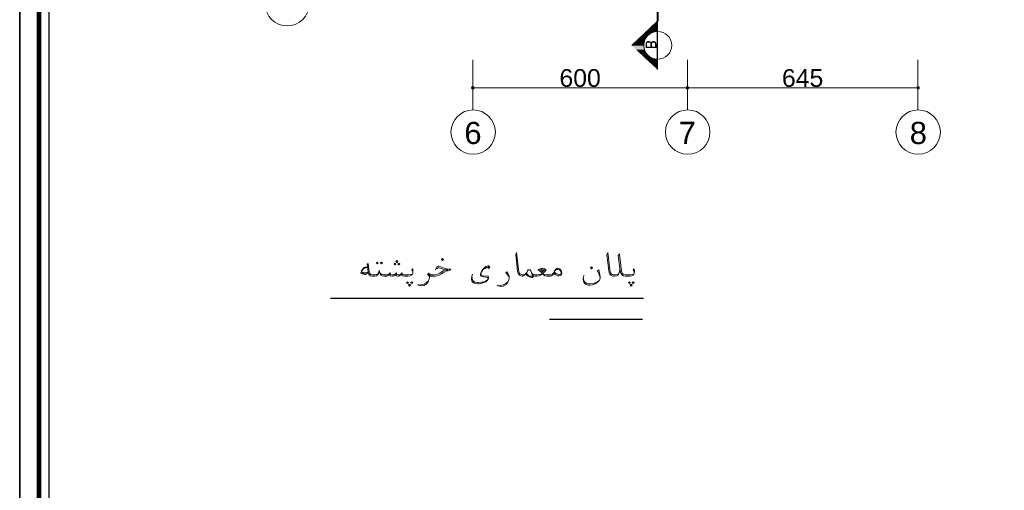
# Model space of a CAD drawing. Header units: metres. Extents: x 5.7 to 89.8, y 4 to 63.5.
# Tile 2 of 16: x 5.7 to 33.2, y 33.7 to 46.9. Entities that reach past the tile are written whole.
import ezdxf

# ---------------------------------------------------------------- set-up
doc = ezdxf.new("R2010")
doc.units = ezdxf.units.M
doc.header["$MEASUREMENT"] = 0
for name, color, linetype in [('PDF6_ax', 7, 'Continuous'), ('PDF6_dim', 7, 'Continuous'), ('PDF6_KADR', 7, 'Continuous'), ('PDF6_SECTION', 7, 'Continuous'), ('PDF6_Text', 7, 'Continuous'), ('PDF6_textt', 7, 'Continuous'), ('PDF6_W', 7, 'Continuous')]:
    doc.layers.add(name, color=color, linetype=linetype)
doc.styles.add('PDF Arial', font='arial.ttf')

msp = doc.modelspace()

# ---------------------------------------------------------------- linework, layer by layer
at = {"layer": 'PDF6_ax', "lineweight": 9}
for points in [[(18.37, 45.784), (18.37, 44.377)], [(24.37, 45.784), (24.37, 44.377)], [(30.813, 45.784), (30.813, 44.377)]]:
    msp.add_lwpolyline(points, dxfattribs=at)
for centre in [(13.174, 47.358), (18.375, 43.766), (24.375, 43.766), (30.818, 43.766)]:
    msp.add_circle(centre, 0.621, dxfattribs=at)
at = {"layer": 'PDF6_dim', "lineweight": 20}
for points in [[(18.37, 45.456), (18.37, 44.946)], [(30.813, 45.379), (30.813, 44.946)], [(24.264, 45.003), (18.466, 45.003)], [(30.717, 45.003), (24.466, 45.003)]]:
    msp.add_lwpolyline(points, dxfattribs=at)
msp.add_lwpolyline([(24.37, 44.946), (24.37, 45.504)], close=True, dxfattribs=at)
at = {"layer": 'PDF6_KADR', "lineweight": 25}
for points in [[(5.695, 4.013), (89.785, 4.013), (89.785, 63.476), (5.695, 63.476)], [(5.695, 63.476), (89.785, 63.476), (89.785, 4.013), (5.695, 4.013)], [(6.514, 4.832), (88.841, 4.832), (88.841, 62.657), (6.514, 62.657)]]:
    msp.add_lwpolyline(points, close=True, dxfattribs=at)
at = {"layer": 'PDF6_KADR', "lineweight": 0, "const_width": 0.135}
msp.add_lwpolyline([(6.235, 62.937), (6.235, 4.552), (89.111, 4.552), (89.111, 62.937)], close=True, dxfattribs=at)
at = {"layer": 'PDF6_SECTION', "lineweight": 40}
msp.add_lwpolyline([(23.532, 47.633), (23.532, 46.872)], dxfattribs=at)
at = {"layer": 'PDF6_SECTION', "lineweight": 18}
for points in [[(23.532, 46.872), (22.81, 46.188)], [(23.359, 46.236), (23.34, 46.275), (23.33, 46.284), (23.301, 46.304), (23.263, 46.304), (23.234, 46.284), (23.224, 46.275), (23.214, 46.236), (23.214, 46.13), (23.494, 46.13), (23.494, 46.236), (23.474, 46.275), (23.465, 46.284), (23.436, 46.304), (23.397, 46.304), (23.369, 46.284), (23.359, 46.275), (23.34, 46.236)], [(23.34, 46.14), (23.34, 46.236), (23.33, 46.275), (23.301, 46.284), (23.263, 46.284), (23.234, 46.275), (23.224, 46.236), (23.224, 46.14), (23.474, 46.14), (23.474, 46.236), (23.465, 46.275), (23.436, 46.284), (23.397, 46.284), (23.369, 46.275), (23.359, 46.236), (23.359, 46.14)]]:
    msp.add_lwpolyline(points, dxfattribs=at)
at = {"layer": 'PDF6_SECTION', "lineweight": 30}
msp.add_lwpolyline([(23.532, 45.514), (23.532, 46.872), (22.81, 46.188)], dxfattribs=at)
at = {"layer": 'PDF6_SECTION', "lineweight": 18}
msp.add_lwpolyline([(23.537, 45.803, 1), (23.537, 46.583, 1)], format="xyb", close=True, dxfattribs=at)
at = {"layer": 'PDF6_SECTION', "transparency": 33554559}
for points in [[(23.532, 46.872), (23.272, 46.631), (23.532, 46.631)], [(23.147, 46.506), (23.301, 46.506), (23.205, 46.564)], [(23.205, 46.564), (23.407, 46.564), (23.224, 46.583)], [(23.301, 46.506), (23.205, 46.564), (23.407, 46.564)], [(23.224, 46.583), (23.532, 46.583), (23.272, 46.631)], [(23.407, 46.564), (23.224, 46.583), (23.532, 46.583)], [(23.532, 46.583), (23.272, 46.631), (23.532, 46.631)], [(22.81, 46.188), (23.137, 46.188), (22.935, 46.313)], [(22.935, 46.313), (23.157, 46.313), (23.051, 46.419)], [(23.137, 46.188), (22.935, 46.313), (23.157, 46.313)], [(23.051, 46.419), (23.214, 46.419), (23.147, 46.506)], [(23.157, 46.313), (23.051, 46.419), (23.214, 46.419)], [(23.214, 46.419), (23.147, 46.506), (23.301, 46.506)], [(22.935, 46.072), (23.157, 46.072), (22.81, 46.188)], [(23.157, 46.072), (22.81, 46.188), (23.137, 46.188)], [(23.051, 45.957), (23.214, 45.957), (22.935, 46.072)], [(23.214, 45.957), (22.935, 46.072), (23.157, 46.072)], [(23.147, 45.87), (23.301, 45.87), (23.051, 45.957)], [(23.301, 45.87), (23.051, 45.957), (23.214, 45.957)], [(23.205, 45.812), (23.407, 45.812), (23.147, 45.87)], [(23.407, 45.812), (23.147, 45.87), (23.301, 45.87)], [(23.205, 45.812), (23.224, 45.793), (23.532, 45.793)], [(23.205, 45.812), (23.407, 45.812), (23.532, 45.793)], [(23.224, 45.793), (23.532, 45.793), (23.532, 45.514)]]:
    msp.add_solid(points, dxfattribs=at)
at = {"layer": 'PDF6_textt', "lineweight": 20}
for points in [[(17.522, 40.169), (17.542, 40.197), (17.522, 40.226), (17.493, 40.197)], [(15.692, 40.13), (15.721, 40.101), (15.692, 40.082), (15.673, 40.101)], [(15.808, 40.13), (15.837, 40.101), (15.808, 40.082), (15.779, 40.101)], [(16.184, 40.053), (16.213, 40.082), (16.184, 40.101), (16.164, 40.082)], [(16.241, 40.12), (16.27, 40.149), (16.241, 40.178), (16.213, 40.149)], [(16.299, 40.053), (16.328, 40.082), (16.299, 40.101), (16.27, 40.082)], [(20.633, 39.822), (20.653, 39.88), (20.681, 39.918), (20.71, 39.947), (20.73, 39.957), (20.739, 39.957), (20.768, 39.947), (20.826, 39.908), (20.845, 39.87), (20.855, 39.831), (20.855, 39.822), (20.845, 39.793), (20.826, 39.764), (20.807, 39.754), (20.768, 39.745), (20.739, 39.745), (20.72, 39.754), (20.672, 39.783)], [(21.683, 39.995), (21.712, 39.966), (21.683, 39.937), (21.654, 39.966)], [(20.315, 39.86), (20.296, 39.889), (20.238, 39.908), (20.315, 39.908), (20.373, 39.908)], [(16.54, 39.581), (16.569, 39.562), (16.54, 39.533), (16.511, 39.562)], [(16.598, 39.514), (16.627, 39.485), (16.598, 39.456), (16.569, 39.485)], [(16.656, 39.581), (16.684, 39.562), (16.656, 39.533), (16.627, 39.562)], [(22.742, 39.581), (22.762, 39.562), (22.742, 39.533), (22.714, 39.562)], [(22.791, 39.514), (22.82, 39.485), (22.791, 39.456), (22.762, 39.485)], [(22.848, 39.581), (22.877, 39.562), (22.848, 39.533), (22.82, 39.562)]]:
    msp.add_lwpolyline(points, close=True, dxfattribs=at)
for points in [[(20.633, 39.822), (20.614, 39.783), (20.595, 39.764), (20.566, 39.745), (20.527, 39.735), (20.489, 39.735), (20.441, 39.735), (20.392, 39.745), (20.344, 39.774), (20.315, 39.812), (20.287, 39.783), (20.258, 39.764), (20.219, 39.745), (20.152, 39.735), (20.123, 39.735), (20.104, 39.735), (20.065, 39.745), (20.046, 39.764), (20.026, 39.812), (19.988, 39.889), (19.969, 39.908), (19.949, 39.908), (19.93, 39.908), (19.911, 39.908), (19.892, 39.889), (19.872, 39.841), (19.843, 39.793), (19.824, 39.774), (19.815, 39.764), (19.786, 39.745), (19.757, 39.735), (19.747, 39.735), (19.709, 39.745), (19.67, 39.764), (19.641, 39.793), (19.622, 39.831), (19.612, 39.88), (19.564, 40.332), (19.583, 40.4), (19.641, 39.918), (19.651, 39.86), (19.66, 39.831), (19.68, 39.803), (19.718, 39.783), (19.747, 39.774), (19.757, 39.774), (19.766, 39.774), (19.815, 39.783), (19.834, 39.793), (19.843, 39.803), (19.872, 39.841)], [(22.473, 39.947), (22.463, 39.86), (22.444, 39.812), (22.425, 39.764), (22.396, 39.745), (22.338, 39.735), (22.309, 39.735), (22.299, 39.735), (22.261, 39.745), (22.222, 39.764), (22.193, 39.793), (22.174, 39.831), (22.165, 39.88), (22.116, 40.332), (22.136, 40.4), (22.193, 39.918), (22.203, 39.86), (22.213, 39.831), (22.232, 39.803), (22.261, 39.783), (22.299, 39.774), (22.309, 39.774), (22.348, 39.774), (22.405, 39.783), (22.425, 39.793), (22.444, 39.812)], [(22.877, 39.822), (22.877, 39.851), (22.868, 39.889), (22.848, 39.908), (22.868, 39.947), (22.877, 39.918), (22.887, 39.88), (22.887, 39.86), (22.877, 39.822), (22.868, 39.793), (22.839, 39.764), (22.8, 39.745), (22.752, 39.735), (22.675, 39.735), (22.637, 39.735), (22.579, 39.745), (22.531, 39.774), (22.502, 39.822), (22.482, 39.889), (22.473, 39.947), (22.434, 40.313), (22.463, 40.361), (22.511, 39.947), (22.521, 39.889), (22.54, 39.822), (22.569, 39.793), (22.588, 39.783), (22.637, 39.774), (22.675, 39.774), (22.762, 39.774), (22.839, 39.783), (22.868, 39.793)], [(15.423, 39.986), (15.346, 39.986), (15.326, 39.976), (15.307, 39.957), (15.259, 39.899), (15.23, 39.831), (15.23, 39.822), (15.269, 39.803), (15.365, 39.783), (15.375, 39.783), (15.442, 39.851)], [(15.423, 39.976), (15.336, 39.957), (15.307, 39.937), (15.259, 39.88), (15.259, 39.87), (15.269, 39.851), (15.298, 39.841), (15.403, 39.831), (15.442, 39.86)], [(16.684, 39.822), (16.684, 39.851), (16.675, 39.889), (16.656, 39.908), (16.675, 39.947), (16.684, 39.918), (16.684, 39.88), (16.684, 39.86), (16.684, 39.822), (16.675, 39.793), (16.646, 39.764), (16.607, 39.745), (16.55, 39.735), (16.482, 39.735), (16.453, 39.735), (16.405, 39.745), (16.376, 39.764), (16.357, 39.793), (16.347, 39.764), (16.318, 39.745), (16.29, 39.735), (16.27, 39.735), (16.232, 39.745), (16.213, 39.764), (16.203, 39.803), (16.174, 39.764), (16.155, 39.745), (16.116, 39.735), (16.097, 39.735), (16.068, 39.745), (16.049, 39.764), (16.03, 39.803), (16.01, 39.764), (15.981, 39.745), (15.952, 39.735), (15.933, 39.735), (15.875, 39.735), (15.837, 39.745), (15.798, 39.764), (15.779, 39.793), (15.76, 39.841), (15.75, 39.899), (15.741, 39.841), (15.721, 39.793), (15.702, 39.764), (15.673, 39.745), (15.625, 39.735), (15.567, 39.735), (15.558, 39.735), (15.509, 39.745), (15.481, 39.764), (15.461, 39.793), (15.442, 39.851), (15.413, 40.072), (15.442, 40.091), (15.471, 39.86), (15.481, 39.822), (15.5, 39.793), (15.509, 39.783), (15.558, 39.774), (15.567, 39.774), (15.635, 39.774), (15.683, 39.783), (15.712, 39.803), (15.731, 39.831)], [(17.32, 39.908), (17.359, 39.995), (17.397, 40.014), (17.426, 40.014), (17.561, 39.957), (17.628, 39.937), (17.686, 39.928), (17.754, 39.928), (17.725, 39.899), (17.676, 39.889), (17.619, 39.88), (17.551, 39.851), (17.493, 39.803), (17.407, 39.754), (17.32, 39.735), (17.205, 39.735), (17.185, 39.735), (17.156, 39.745), (17.156, 39.706), (17.147, 39.648), (17.118, 39.581), (17.07, 39.523), (17.002, 39.475), (16.925, 39.465), (16.848, 39.485), (16.829, 39.504)], [(17.156, 39.716), (17.147, 39.735), (17.127, 39.764), (17.099, 39.783), (17.127, 39.822), (17.176, 39.783), (17.195, 39.774), (17.205, 39.774), (17.282, 39.774), (17.359, 39.783), (17.445, 39.822), (17.532, 39.889), (17.59, 39.908), (17.667, 39.908), (17.59, 39.908), (17.426, 39.966), (17.397, 39.966), (17.349, 39.937)], [(18.813, 39.976), (18.794, 39.995), (18.746, 39.976), (18.707, 39.947), (18.649, 39.908), (18.62, 39.87), (18.601, 39.831), (18.591, 39.783), (18.611, 39.764), (18.659, 39.745), (18.765, 39.735), (18.794, 39.735), (18.803, 39.716), (18.803, 39.677), (18.794, 39.648), (18.765, 39.61), (18.726, 39.581), (18.678, 39.562), (18.63, 39.542), (18.591, 39.533), (18.534, 39.523), (18.505, 39.523), (18.437, 39.533), (18.408, 39.542), (18.37, 39.571), (18.341, 39.6), (18.331, 39.648), (18.341, 39.735), (18.36, 39.793)], [(18.784, 39.976), (18.803, 39.947), (18.842, 39.966), (18.832, 40.005), (18.803, 40.024), (18.784, 40.024), (18.726, 40.005), (18.707, 39.986), (18.659, 39.937), (18.62, 39.889), (18.591, 39.831), (18.582, 39.783), (18.582, 39.764), (18.591, 39.735), (18.601, 39.735), (18.659, 39.716), (18.726, 39.706), (18.774, 39.697), (18.784, 39.687), (18.794, 39.668), (18.784, 39.639), (18.774, 39.629), (18.717, 39.6), (18.649, 39.571), (18.601, 39.571), (18.524, 39.562), (18.485, 39.562), (18.437, 39.571), (18.399, 39.581), (18.37, 39.61), (18.36, 39.639), (18.351, 39.677), (18.341, 39.735)], [(20.026, 39.812), (20.046, 39.793), (20.065, 39.783), (20.104, 39.774), (20.123, 39.774), (20.171, 39.774), (20.229, 39.783), (20.267, 39.793), (20.315, 39.812), (20.354, 39.841), (20.402, 39.889), (20.412, 39.908), (20.402, 39.918), (20.373, 39.937), (20.315, 39.947), (20.277, 39.947), (20.229, 39.928), (20.181, 39.899), (20.229, 39.889), (20.267, 39.86), (20.315, 39.812), (20.344, 39.793), (20.373, 39.783), (20.421, 39.774), (20.489, 39.774), (20.537, 39.774), (20.585, 39.793), (20.624, 39.822), (20.643, 39.851)], [(15.365, 39.803), (15.259, 39.831)], [(15.769, 39.831), (15.789, 39.803), (15.818, 39.783), (15.866, 39.774), (15.933, 39.774), (15.962, 39.774), (16.001, 39.783), (16.03, 39.803), (16.049, 39.822), (16.068, 39.793), (16.107, 39.774), (16.135, 39.774), (16.174, 39.783), (16.203, 39.803), (16.222, 39.822), (16.251, 39.783), (16.28, 39.774), (16.318, 39.774), (16.357, 39.793), (16.376, 39.822), (16.386, 39.803), (16.415, 39.783), (16.453, 39.774), (16.482, 39.774), (16.559, 39.774), (16.646, 39.783), (16.675, 39.793)], [(16.058, 39.841), (16.049, 39.822)], [(16.232, 39.841), (16.222, 39.822)], [(16.386, 39.841), (16.376, 39.822)], [(16.858, 39.485), (16.916, 39.494), (16.993, 39.514), (17.06, 39.552), (17.118, 39.6), (17.147, 39.648)], [(17.185, 39.754), (17.147, 39.774), (17.118, 39.803)], [(19.381, 39.697), (19.362, 39.735), (19.333, 39.783), (19.285, 39.831), (19.314, 39.86), (19.343, 39.822), (19.372, 39.764), (19.381, 39.716), (19.381, 39.687), (19.372, 39.629), (19.343, 39.571), (19.295, 39.504), (19.217, 39.456), (19.15, 39.446), (19.073, 39.465), (19.044, 39.485)], [(20.046, 39.764), (20.055, 39.735), (20.055, 39.716), (20.036, 39.697), (20.007, 39.697), (19.949, 39.716), (19.911, 39.735), (19.882, 39.754), (19.843, 39.793)], [(19.988, 39.889), (20.007, 39.841), (20.036, 39.754), (20.036, 39.735), (20.026, 39.735), (20.007, 39.735), (19.959, 39.735), (19.921, 39.754), (19.892, 39.783), (19.863, 39.822)], [(20.662, 39.889), (20.691, 39.908), (20.72, 39.918), (20.739, 39.918), (20.768, 39.908), (20.787, 39.908), (20.816, 39.88), (20.835, 39.831), (20.835, 39.822), (20.816, 39.783), (20.797, 39.774), (20.749, 39.783), (20.691, 39.812), (20.653, 39.851)], [(21.924, 39.697), (21.895, 39.783), (21.856, 39.88), (21.885, 39.908), (21.914, 39.783), (21.924, 39.706), (21.924, 39.687), (21.914, 39.639), (21.905, 39.62), (21.856, 39.571), (21.789, 39.523), (21.712, 39.494), (21.645, 39.485), (21.596, 39.485), (21.539, 39.504), (21.5, 39.533), (21.471, 39.571), (21.452, 39.629), (21.452, 39.658), (21.462, 39.725), (21.481, 39.764)], [(21.462, 39.658), (21.471, 39.62), (21.5, 39.571), (21.548, 39.542), (21.596, 39.523), (21.635, 39.523), (21.731, 39.533), (21.789, 39.552), (21.847, 39.571), (21.905, 39.62)], [(19.083, 39.465), (19.14, 39.475), (19.217, 39.494), (19.285, 39.533), (19.343, 39.581), (19.372, 39.629)]]:
    msp.add_lwpolyline(points, dxfattribs=at)
at = {"layer": 'PDF6_textt', "lineweight": 25}
for points in [[(23.137, 39.109), (14.383, 39.109)], [(23.108, 38.522), (20.508, 38.522)]]:
    msp.add_lwpolyline(points, dxfattribs=at)
at = {"layer": 'PDF6_W', "lineweight": 9}
for points in [[(18.418, 45.003), (18.466, 45.003)], [(24.312, 45.003), (24.264, 45.003)], [(24.418, 45.003), (24.466, 45.003)], [(30.765, 45.003), (30.717, 45.003)]]:
    msp.add_lwpolyline(points, dxfattribs=at)
at = {"layer": 'PDF6_W', "transparency": 33554559}
for points in [[(18.331, 45.042), (18.37, 45.003), (18.312, 45.003)], [(18.312, 45.003), (18.331, 44.965), (18.37, 45.003)], [(18.37, 45.052), (18.331, 45.042), (18.37, 45.003)], [(18.331, 44.965), (18.37, 45.003), (18.37, 44.955)], [(18.37, 45.003), (18.399, 45.042), (18.37, 45.052)], [(18.418, 45.003), (18.37, 45.003), (18.399, 45.042)], [(18.37, 45.003), (18.37, 44.955), (18.399, 44.965)], [(18.399, 44.965), (18.418, 45.003), (18.37, 45.003)], [(24.332, 45.042), (24.37, 45.003), (24.312, 45.003)], [(24.332, 45.042), (24.312, 45.003), (24.37, 45.003)], [(24.312, 45.003), (24.332, 44.965), (24.37, 45.003)], [(24.312, 45.003), (24.37, 45.003), (24.332, 44.965)], [(24.37, 45.052), (24.332, 45.042), (24.37, 45.003)], [(24.37, 45.003), (24.37, 45.052), (24.332, 45.042)], [(24.332, 44.965), (24.37, 45.003), (24.37, 44.955)], [(24.37, 45.003), (24.332, 44.965), (24.37, 44.955)], [(24.37, 45.003), (24.399, 45.042), (24.37, 45.052)], [(24.399, 45.042), (24.37, 45.003), (24.37, 45.052)], [(24.418, 45.003), (24.37, 45.003), (24.399, 45.042)], [(24.418, 45.003), (24.399, 45.042), (24.37, 45.003)], [(24.37, 45.003), (24.37, 44.955), (24.399, 44.965)], [(24.399, 44.965), (24.418, 45.003), (24.37, 45.003)], [(24.37, 44.955), (24.399, 44.965), (24.37, 45.003)], [(24.399, 44.965), (24.37, 45.003), (24.418, 45.003)], [(30.785, 45.042), (30.765, 45.003), (30.813, 45.003)], [(30.765, 45.003), (30.813, 45.003), (30.785, 44.965)], [(30.813, 45.003), (30.813, 45.052), (30.785, 45.042)], [(30.813, 45.003), (30.785, 44.965), (30.813, 44.955)], [(30.852, 45.042), (30.813, 45.003), (30.813, 45.052)], [(30.862, 45.003), (30.852, 45.042), (30.813, 45.003)], [(30.813, 44.955), (30.852, 44.965), (30.813, 45.003)], [(30.852, 44.965), (30.813, 45.003), (30.862, 45.003)]]:
    msp.add_solid(points, dxfattribs=at)

# ---------------------------------------------------------------- texts
at = {"layer": 'PDF6_Text', "attachment_point": 7, "style": 'PDF Arial'}
for s, insert, char_height in [('600', (20.787, 45.024), 0.4964), ('645', (27.009, 45.024), 0.4964), ('6', (18.129, 43.423), 0.62), ('7', (24.12, 43.434), 0.62), ('8', (30.582, 43.423), 0.62)]:
    msp.add_mtext(s, dxfattribs=dict(at, insert=insert, char_height=char_height))

doc.saveas('drawing.dxf')
